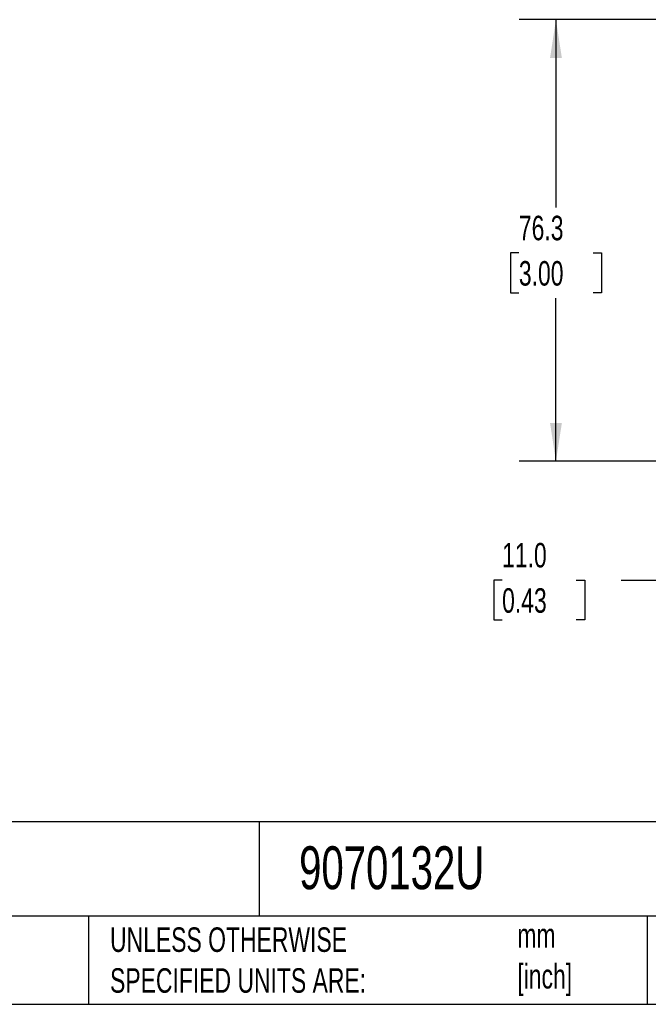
# Model space of a CAD drawing. Header units: millimetres. Extents: x 13 to 546, y 13 to 419.
# Tile 9 of 20: x 270 to 379, y 13 to 183. Entities that reach past the tile are written whole.
import ezdxf

# ---------------------------------------------------------------- set-up
doc = ezdxf.new("R2010")
doc.units = ezdxf.units.MM
doc.header["$LTSCALE"] = 2
doc.linetypes.add('SLD-Solid', pattern=[0])
doc.layers.add('DIMENSIONS', color=140, linetype='SLD-Solid', lineweight=25)
doc.layers.add('TEXT', color=140, linetype='SLD-Solid', lineweight=25)
doc.styles.add('SLDTEXTSTYLE0', font='TXT', dxfattribs={"width": 0.7})
doc.dimstyles.new('SLDDIMSTYLE3', dxfattribs={"dimtxt": 4.316016, "dimasz": 6.604, "dimexe": 0, "dimexo": 0.0625, "dimgap": 1.079004, "dimtad": 0, "dimtih": 1, "dimtoh": 1, "dimdec": 1, "dimrnd": 1e-09, "dimzin": 12, "dimdsep": 46, "dimtxsty": 'SLDTEXTSTYLE0', "dimsah": 1, "dimcen": 0.09, "dimadec": 0, "dimazin": 3, "dimtfac": 1, "dimtdec": 1, "dimtofl": 0, "dimtmove": 0, "dimatfit": 3, "dimfxl": 0, "dimfrac": 2, "dimtolj": 1, "dimtzin": 12, "dimarcsym": 0})
doc.dimstyles.new('SLDDIMSTYLE4', dxfattribs={"dimtxt": 4.316016, "dimasz": 6.604, "dimexe": 0, "dimexo": 0.0625, "dimgap": 1.079004, "dimtad": 0, "dimtih": 1, "dimtoh": 1, "dimdec": 1, "dimrnd": 1e-09, "dimzin": 4, "dimdsep": 46, "dimtxsty": 'SLDTEXTSTYLE0', "dimsah": 1, "dimcen": 0.09, "dimadec": 0, "dimazin": 1, "dimtfac": 1, "dimtdec": 1, "dimtmove": 0, "dimatfit": 0, "dimfxl": 0, "dimfrac": 2, "dimtolj": 1, "dimtzin": 12, "dimarcsym": 0})

# ---------------------------------------------------------------- blocks, each defined once
blk = doc.blocks.new('_D_9')
at = {"layer": 'DIMENSIONS'}
for p, q in [((386.81, 117.52), (386.81, 130.22)), ((416.31, 117.52), (380.46, 117.52)), ((407.41, 106.52), (380.46, 106.52)), ((386.81, 85.99), (386.81, 106.52)), ((353.5, 85.99), (352.05, 85.99)), ((352.05, 85.99), (352.05, 79.13)), ((366.33, 85.99), (367.78, 85.99)), ((367.78, 85.99), (367.78, 79.13)), ((374.11, 85.99), (386.81, 85.99)), ((352.05, 79.13), (353.5, 79.13)), ((367.78, 79.13), (366.33, 79.13))]:
    blk.add_line(p, q, dxfattribs=at)
for points in [[(386.81, 117.52), (387.83, 124.12), (385.79, 124.12)], [(386.81, 106.52), (385.79, 99.91), (387.83, 99.91)]]:
    blk.add_solid(points, dxfattribs=at)
at = {"layer": 'DIMENSIONS', "char_height": 4.233, "attachment_point": 1, "style": 'SLDTEXTSTYLE0'}
for s, insert in [('11.0', (353.5, 92.41)), ('0.43', (353.5, 84.59))]:
    blk.add_mtext(s, dxfattribs=dict(at, insert=insert))
blk = doc.blocks.new('_D_10')
at = {"layer": 'DIMENSIONS'}
for p, q in [((411.7, 182.82), (356.46, 182.82)), ((362.81, 182.82), (362.81, 150.34)), ((356.4, 142.51), (354.95, 142.51)), ((354.95, 142.51), (354.95, 135.65)), ((369.22, 142.51), (370.67, 142.51)), ((370.67, 142.51), (370.67, 135.65)), ((354.95, 135.65), (356.4, 135.65)), ((362.81, 106.52), (362.81, 134.69)), ((370.67, 135.65), (369.22, 135.65)), ((407.41, 106.52), (356.46, 106.52))]:
    blk.add_line(p, q, dxfattribs=at)
for points in [[(362.81, 182.82), (361.79, 176.21), (363.83, 176.21)], [(362.81, 106.52), (363.83, 113.12), (361.79, 113.12)]]:
    blk.add_solid(points, dxfattribs=at)
at = {"layer": 'DIMENSIONS', "char_height": 4.233, "attachment_point": 1, "style": 'SLDTEXTSTYLE0'}
for s, insert in [('76.3', (356.4, 148.94)), ('3.00', (356.4, 141.11))]:
    blk.add_mtext(s, dxfattribs=dict(at, insert=insert))

msp = doc.modelspace()

# ---------------------------------------------------------------- linework, layer by layer
at = {"layer": 'TEXT'}
for p, q in [((546.1, 44.25), (12.7, 44.25)), ((311.52, 44.25), (311.52, 27.94)), ((546.1, 27.94), (12.7, 27.94)), ((282, 27.94), (282, 12.7)), ((378.6, 27.94), (378.6, 12.7)), ((12.7, 12.7), (546.1, 12.7))]:
    msp.add_line(p, q, dxfattribs=at)

# ---------------------------------------------------------------- texts
at = {"layer": 'TEXT', "attachment_point": 1, "style": 'SLDTEXTSTYLE0'}
for s, insert, char_height in [('9070132U', (318.42, 40), 7.408), ('UNLESS OTHERWISE ^JSPECIFIED UNITS ARE:', (285.74, 25.99), 4.2333), ('mm^J[inch]', (356.13, 26.72), 4.233)]:
    msp.add_mtext(s, dxfattribs=dict(at, insert=insert, char_height=char_height))

# ---------------------------------------------------------------- dimensions: what is measured, and where the dimension line sits
at = {"layer": 'DIMENSIONS'}
for base, p2, dimstyle, picture, middle in [((362.81, 182.82), (414.24, 182.82), 'SLDDIMSTYLE3', '_D_10', (362.81, 142.51)), ((386.81, 117.52), (418.85, 117.52), 'SLDDIMSTYLE4', '_D_9', (386.81, 85.99))]:
    dim = msp.add_linear_dim(base=base, p1=(409.95, 106.52), p2=p2, angle=90, dimstyle=dimstyle, dxfattribs=at)
    dim.commit()
    dim.dimension.update_dxf_attribs({"geometry": picture, "text_midpoint": middle, "dimtype": 160})

doc.saveas('drawing.dxf')
